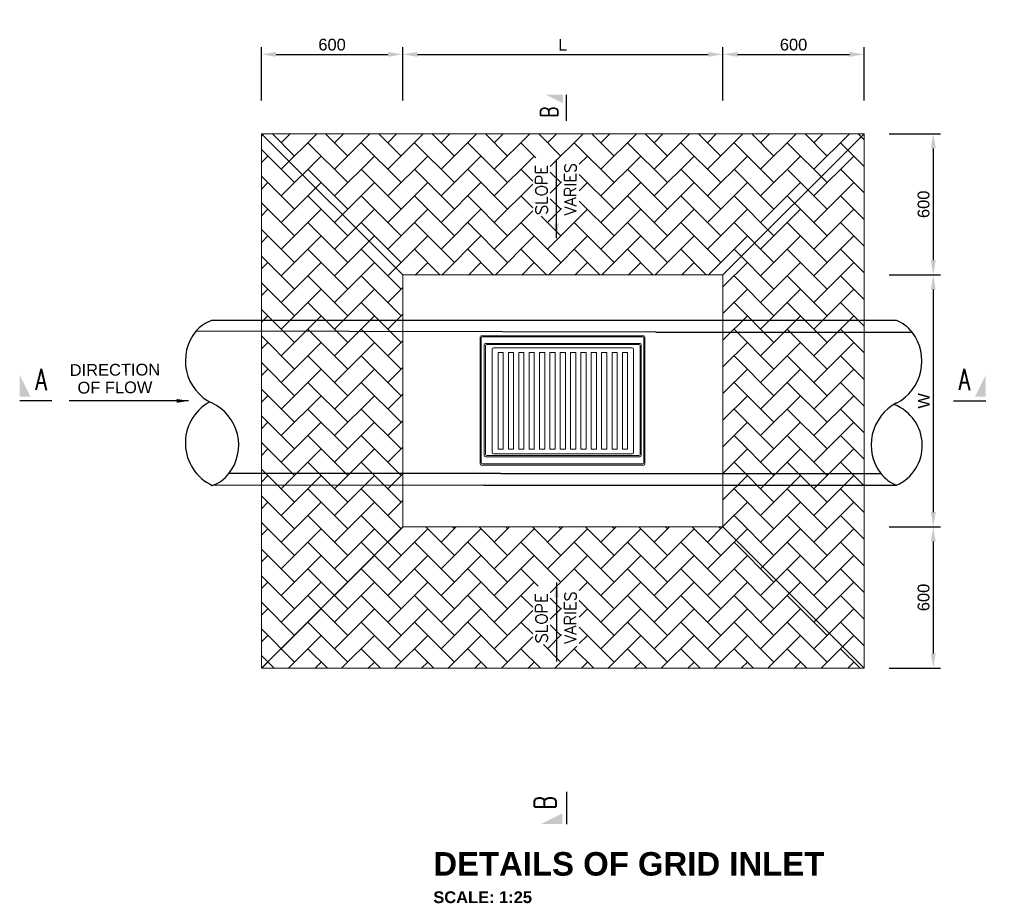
# Model space of a CAD drawing. Extents: x 76590 to 148436, y 2885688 to 2928336.
# Tile 5 of 17: x 77710 to 81892, y 2895762 to 2899516. Entities that reach past the tile are written whole.
import ezdxf
from ezdxf.enums import TextEntityAlignment as Align

# ---------------------------------------------------------------- set-up
doc = ezdxf.new("R2010")
doc.units = 0
doc.header["$PDSIZE"] = 0.2
for name, color, linetype in [('CONCRETE', 3, 'Continuous'), ('dim-arrow', 6, 'Continuous'), ('DIMENSIONS', 1, 'Continuous'), ('DIMS', 1, 'Continuous'), ('GRID', 7, 'Continuous'), ('HATCH', 7, 'Continuous'), ('PIPES', 1, 'Continuous'), ('T50', 6, 'Continuous')]:
    doc.layers.add(name, color=color, linetype=linetype)
doc.styles.add('ARIAL', font='arial.ttf')
doc.styles.add('Arial Bold', font='arialbd.ttf')
doc.styles.add('ROMANS', font='romans.shx', dxfattribs={"width": 0.8})
doc.dimstyles.new('1-20$7', dxfattribs={"dimscale": 20, "dimtxt": 2, "dimasz": 2.5, "dimexe": 1.25, "dimexo": 0.625, "dimtad": 0, "dimtih": 1, "dimtoh": 1, "dimdec": 0, "dimzin": 12, "dimdsep": 46, "dimtxsty": 'ROMANS', "dimcen": 2.5, "dimclrd": 1, "dimclre": 1, "dimclrt": 2, "dimadec": 0, "dimazin": 0, "dimtfac": 1, "dimtdec": 4, "dimtmove": 0, "dimatfit": 3, "dimfxl": 1, "dimtvp": 1, "dimtolj": 1, "dimtzin": 0, "dimarcsym": 0})
doc.dimstyles.new('1-25', dxfattribs={"dimscale": 25, "dimtxt": 2, "dimasz": 2.5, "dimexe": 1.25, "dimexo": 0.625, "dimtad": 1, "dimdec": 0, "dimzin": 12, "dimtxsty": 'ROMANS', "dimcen": 2, "dimclrd": 1, "dimclre": 1, "dimclrt": 2, "dimadec": 0, "dimazin": 0, "dimtfac": 1, "dimtdec": 4, "dimtmove": 2, "dimatfit": 3, "dimfxl": 1, "dimtvp": 1, "dimtolj": 1, "dimtzin": 0, "dimlwd": -1, "dimarcsym": 0})
doc.dimstyles.new('1-25$7', dxfattribs={"dimscale": 25, "dimtxt": 2, "dimasz": 2.5, "dimexe": 1.25, "dimexo": 0.625, "dimtad": 0, "dimtih": 1, "dimtoh": 1, "dimdec": 0, "dimzin": 12, "dimtxsty": 'ROMANS', "dimcen": 2, "dimclrd": 1, "dimclre": 1, "dimclrt": 2, "dimadec": 0, "dimazin": 0, "dimtfac": 1, "dimtdec": 4, "dimtmove": 0, "dimatfit": 3, "dimfxl": 1, "dimtvp": 1, "dimtolj": 1, "dimtzin": 0, "dimlwd": -1, "dimarcsym": 0})

# ---------------------------------------------------------------- blocks, each defined once
blk = doc.blocks.new('*D47')
at = {"layer": 'Defpoints', "color": 0, "linetype": 'Continuous', "transparency": 16777216}
for p in [(79336.9, 2899368.5), (78736.9, 2899157.4), (79336.9, 2899157.4)]:
    blk.add_point(p, dxfattribs=at)
at = {"layer": 'DIMENSIONS', "color": 1, "linetype": 'Continuous', "lineweight": -2, "transparency": 16777216}
for p, q in [((78736.9, 2899173), (78736.9, 2899399.7)), ((79336.9, 2899173), (79336.9, 2899399.7))]:
    blk.add_line(p, q, dxfattribs=at)
at = {"layer": 'DIMENSIONS', "color": 1, "linetype": 'Continuous', "transparency": 16777216}
blk.add_line((78799.4, 2899368.5), (79274.4, 2899368.5), dxfattribs=at)
for points in [[(78799.4, 2899378.9), (78799.4, 2899358), (78736.9, 2899368.5)], [(79274.4, 2899378.9), (79274.4, 2899358), (79336.9, 2899368.5)]]:
    blk.add_solid(points, dxfattribs=at)
at = {"layer": 'DIMENSIONS', "color": 2, "linetype": 'Continuous', "lineweight": 18, "transparency": 16777216, "insert": (79036.9, 2899409.6), "char_height": 50, "attachment_point": 5, "style": 'ARIAL'}
blk.add_mtext('\\A1;600', dxfattribs=at)
blk = doc.blocks.new('*D48')
at = {"layer": 'Defpoints', "color": 0, "linetype": 'Continuous', "transparency": 16777216}
for p in [(81297.2, 2899368.5), (80697.2, 2899157.4), (81297.2, 2899157.4)]:
    blk.add_point(p, dxfattribs=at)
at = {"layer": 'DIMENSIONS', "color": 1, "linetype": 'Continuous', "lineweight": -2, "transparency": 16777216}
for p, q in [((80697.2, 2899173), (80697.2, 2899399.7)), ((81297.2, 2899173), (81297.2, 2899399.7))]:
    blk.add_line(p, q, dxfattribs=at)
at = {"layer": 'DIMENSIONS', "color": 1, "linetype": 'Continuous', "transparency": 16777216}
blk.add_line((80759.7, 2899368.5), (81234.7, 2899368.5), dxfattribs=at)
for points in [[(80759.7, 2899378.9), (80759.7, 2899358), (80697.2, 2899368.5)], [(81234.7, 2899378.9), (81234.7, 2899358), (81297.2, 2899368.5)]]:
    blk.add_solid(points, dxfattribs=at)
at = {"layer": 'DIMENSIONS', "color": 2, "linetype": 'Continuous', "lineweight": 18, "transparency": 16777216, "insert": (80997.2, 2899409.6), "char_height": 50, "attachment_point": 5, "style": 'ARIAL'}
blk.add_mtext('\\A1;600', dxfattribs=at)
blk = doc.blocks.new('*D49')
at = {"layer": 'Defpoints', "color": 0, "linetype": 'Continuous', "transparency": 16777216}
for p in [(81387.3, 2899031.5), (81387.3, 2898431.5), (81590.7, 2898431.5)]:
    blk.add_point(p, dxfattribs=at)
at = {"layer": 'DIMENSIONS', "color": 1, "linetype": 'Continuous', "lineweight": -2, "transparency": 16777216}
for p, q in [((81402.9, 2899031.5), (81621.9, 2899031.5)), ((81402.9, 2898431.5), (81621.9, 2898431.5))]:
    blk.add_line(p, q, dxfattribs=at)
at = {"layer": 'DIMENSIONS', "color": 1, "linetype": 'Continuous', "transparency": 16777216}
blk.add_line((81590.7, 2898969), (81590.7, 2898494), dxfattribs=at)
for points in [[(81580.3, 2898969), (81601.1, 2898969), (81590.7, 2899031.5)], [(81580.3, 2898494), (81601.1, 2898494), (81590.7, 2898431.5)]]:
    blk.add_solid(points, dxfattribs=at)
at = {"layer": 'DIMENSIONS', "color": 2, "linetype": 'Continuous', "lineweight": 18, "transparency": 16777216, "insert": (81549.5, 2898731.5), "char_height": 50, "attachment_point": 5, "rotation": 90, "style": 'ARIAL'}
blk.add_mtext('\\A1;600', dxfattribs=at)
blk = doc.blocks.new('*D50')
at = {"layer": 'Defpoints', "color": 0, "linetype": 'Continuous', "transparency": 16777216}
for p in [(81387.3, 2898431.5), (81387.3, 2897361.5), (81590.7, 2897361.5)]:
    blk.add_point(p, dxfattribs=at)
at = {"layer": 'DIMENSIONS', "color": 1, "linetype": 'Continuous', "lineweight": -2, "transparency": 16777216}
for p, q in [((81402.9, 2898431.5), (81621.9, 2898431.5)), ((81402.9, 2897361.5), (81621.9, 2897361.5))]:
    blk.add_line(p, q, dxfattribs=at)
at = {"layer": 'DIMENSIONS', "color": 1, "linetype": 'Continuous', "transparency": 16777216}
blk.add_line((81590.7, 2898369), (81590.7, 2897424), dxfattribs=at)
for points in [[(81580.3, 2898369), (81601.1, 2898369), (81590.7, 2898431.5)], [(81580.3, 2897424), (81601.1, 2897424), (81590.7, 2897361.5)]]:
    blk.add_solid(points, dxfattribs=at)
at = {"layer": 'DIMENSIONS', "color": 2, "linetype": 'Continuous', "lineweight": 18, "transparency": 16777216, "insert": (81550.1, 2897896.5), "char_height": 50, "attachment_point": 5, "rotation": 90, "style": 'ARIAL'}
blk.add_mtext('\\A1;W', dxfattribs=at)
blk = doc.blocks.new('*D51')
at = {"layer": 'Defpoints', "color": 0, "linetype": 'Continuous', "transparency": 16777216}
for p in [(81387.3, 2897361.5), (81387.3, 2896761.5), (81590.7, 2896761.5)]:
    blk.add_point(p, dxfattribs=at)
at = {"layer": 'DIMENSIONS', "color": 1, "linetype": 'Continuous', "lineweight": -2, "transparency": 16777216}
for p, q in [((81402.9, 2897361.5), (81621.9, 2897361.5)), ((81402.9, 2896761.5), (81621.9, 2896761.5))]:
    blk.add_line(p, q, dxfattribs=at)
at = {"layer": 'DIMENSIONS', "color": 1, "linetype": 'Continuous', "transparency": 16777216}
blk.add_line((81590.7, 2897299), (81590.7, 2896824), dxfattribs=at)
for points in [[(81580.3, 2897299), (81601.1, 2897299), (81590.7, 2897361.5)], [(81580.3, 2896824), (81601.1, 2896824), (81590.7, 2896761.5)]]:
    blk.add_solid(points, dxfattribs=at)
at = {"layer": 'DIMENSIONS', "color": 2, "linetype": 'Continuous', "lineweight": 18, "transparency": 16777216, "insert": (81549.5, 2897061.5), "char_height": 50, "attachment_point": 5, "rotation": 90, "style": 'ARIAL'}
blk.add_mtext('\\A1;600', dxfattribs=at)
blk = doc.blocks.new('arr6')
at = {"layer": 'dim-arrow'}
blk.add_line((45.28, 12.8), (45.28, 5.3), dxfattribs=at)
at = {"layer": 'dim-arrow', "color": 1}
blk.add_solid([(44.28, 5.3), (44.28, 7.8), (39.28, 5.3)], dxfattribs=at)
at = {"layer": 'dim-arrow', "style": 'ROMANS', "width": 0.7}
blk.add_attdef('SYM-NO', text='', height=5, rotation=90, dxfattribs=at).set_placement((44.28, 10.3), align=Align.BOTTOM_CENTER)
blk = doc.blocks.new('*D43')
at = {"layer": 'Defpoints', "color": 0, "linetype": 'Continuous', "transparency": 16777216}
for p in [(80697.2, 2899368.5), (79336.9, 2899173), (80697.2, 2899173)]:
    blk.add_point(p, dxfattribs=at)
at = {"layer": 'DIMENSIONS', "color": 1, "linetype": 'Continuous', "lineweight": -2, "transparency": 16777216}
for p, q in [((79336.9, 2899188.7), (79336.9, 2899399.7)), ((80697.2, 2899188.7), (80697.2, 2899399.7))]:
    blk.add_line(p, q, dxfattribs=at)
at = {"layer": 'DIMENSIONS', "color": 1, "linetype": 'Continuous', "transparency": 16777216}
blk.add_line((79399.4, 2899368.5), (80634.7, 2899368.5), dxfattribs=at)
for points in [[(79399.4, 2899378.9), (79399.4, 2899358), (79336.9, 2899368.5)], [(80634.7, 2899378.9), (80634.7, 2899358), (80697.2, 2899368.5)]]:
    blk.add_solid(points, dxfattribs=at)
at = {"layer": 'DIMENSIONS', "color": 2, "linetype": 'Continuous', "lineweight": 18, "transparency": 16777216, "insert": (80017, 2899409.1), "char_height": 50, "attachment_point": 5, "style": 'ARIAL'}
blk.add_mtext('\\A1;L', dxfattribs=at)

msp = doc.modelspace()

# ---------------------------------------------------------------- hatches: boundary and pattern name
at = {"layer": 'HATCH', "linetype": 'Continuous', "lineweight": 18}
h = msp.add_hatch(dxfattribs=at)
h.set_pattern_fill('AR-HBONE', color=8, scale=20, style=0)
h.set_pattern_definition([(45, (118871.39, 2913248.54), (9e-15, 113.13708), [240, -80]), (135, (118927.96, 2913305.11), (9e-15, 113.13708), [240, -80])])
h.paths.add_polyline_path([(81297.3, 2902669.1), (78737, 2902669.1), (79337, 2902594.1), (79793.7, 2902594.1), (80258, 2902594.1), (80697.3, 2902594.1)])
h.paths.add_polyline_path([(84552.2, 2902784.9), (82291.1, 2902784.9), (82886.5, 2902710.4), (83427.9, 2902710.4), (83432.8, 2902710.4), (83432.8, 2902645.4), (83437.8, 2902645.4), (83437.8, 2902710.4), (83452.8, 2902710.4), (84054.8, 2902710.4), (84069.8, 2902710.4), (84069.8, 2902645.4), (84074.8, 2902645.4), (84074.8, 2902710.4), (84079.6, 2902710.4), (83956.5, 2902710.4)])
h.paths.add_polyline_path([(81297.3, 2899031), (80630.8, 2899031), (79420.8, 2899031), (78737, 2899031), (79337, 2898431), (80697.3, 2898431)])
h.paths.add_polyline_path([(81297.3, 2899031), (80697.3, 2898431), (80697.3, 2898237.3), (81297.3, 2898237.3), (81297.3, 2898521)])
h.paths.add_polyline_path([(81297.3, 2898237.3), (80697.3, 2898237.3), (80697.3, 2898187.8), (81297.3, 2898187.4)])
h.paths.add_polyline_path([(81297.3, 2898187.4), (80697.3, 2898187.8), (80697.3, 2897587.3), (81297.3, 2897587.3)])
h.paths.add_polyline_path([(81297.3, 2897587.3), (80697.3, 2897587.3), (80697.3, 2897537.3), (81297.3, 2897537.3)])
h.paths.add_polyline_path([(81297.3, 2897537.3), (80697.3, 2897537.3), (80697.3, 2897361), (81297.3, 2896761), (81297.3, 2897271)])
h.paths.add_polyline_path([(80697.3, 2897361), (79337, 2897361), (78737, 2896761), (79420.8, 2896761), (80630.8, 2896761), (81297.3, 2896761)])
h.paths.add_polyline_path([(79337, 2897361), (79337, 2897537.2), (78737, 2897537), (78737, 2896761)])
h.paths.add_polyline_path([(79337, 2897587.2), (78737, 2897587), (78737, 2897537), (79337, 2897537.2)])
h.paths.add_polyline_path([(79337, 2898190.3), (78737, 2898191.5), (78737, 2897587), (79337, 2897587.2)])
h.paths.add_polyline_path([(79337, 2898237.3), (78737, 2898237.3), (78737, 2898191.5), (79337, 2898190.3)])
h.paths.add_polyline_path([(78737, 2899031), (78737, 2898521), (78737, 2898237.3), (79337, 2898237.3), (79337, 2898431)])
h.paths.add_polyline_path([(80087, 2898674.1), (80087, 2898937.2), (80012, 2898937.2), (80012, 2898674.1)], flags=16)
h.paths.add_polyline_path([(79964, 2898680.8), (79964, 2898929.6), (79889, 2898929.6), (79889, 2898680.8)], flags=16)
h.paths.add_polyline_path([(80087, 2896854.7), (80087, 2897117.7), (80012, 2897117.7), (80012, 2896854.7)], flags=16)
h.paths.add_polyline_path([(79964, 2896861.3), (79964, 2897110.1), (79889, 2897110.1), (79889, 2896861.3)], flags=16)

# ---------------------------------------------------------------- linework, layer by layer
at = {"layer": 'CONCRETE', "linetype": 'Continuous', "lineweight": 18}
for p, q in [((78736.9, 2899031.5), (79420.7, 2899031.5)), ((78736.9, 2898521.5), (78736.9, 2899031.5)), ((79336.9, 2898431.5), (78736.9, 2899031.5)), ((79420.7, 2899031.5), (80630.7, 2899031.5)), ((80630.7, 2899031.5), (81297.2, 2899031.5)), ((80697.2, 2898431.5), (81297.2, 2899031.5)), ((81297.2, 2899031.5), (81297.2, 2898521.5)), ((78736.9, 2896761.5), (78736.9, 2898521.5)), ((81297.2, 2898521.5), (81297.2, 2897271.5)), ((79336.9, 2897361.5), (79336.9, 2898431.5)), ((79336.9, 2898431.5), (80697.2, 2898431.5)), ((80697.2, 2897361.5), (80697.2, 2898431.5)), ((79336.9, 2897361.5), (78736.9, 2896761.5)), ((80697.2, 2897361.5), (79336.9, 2897361.5)), ((80697.2, 2897361.5), (81297.2, 2896761.5)), ((81297.2, 2897271.5), (81297.2, 2896761.5)), ((79420.7, 2896761.5), (78736.9, 2896761.5)), ((79420.7, 2896761.5), (80630.7, 2896761.5)), ((81297.2, 2896761.5), (80630.7, 2896761.5))]:
    msp.add_line(p, q, dxfattribs=at)
at = {"layer": 'DIMS', "linetype": 'Continuous', "lineweight": 18}
for p, q in [((79742, 2897691.7), (79742, 2898101.4)), ((79764, 2898101.4), (79742, 2898101.4)), ((79764, 2897691.7), (79764, 2898101.4)), ((79786, 2897691.7), (79786, 2898101.4)), ((79808, 2898101.4), (79786, 2898101.4)), ((79808, 2897691.7), (79808, 2898101.4)), ((79830, 2897691.7), (79830, 2898101.4)), ((79852, 2898101.4), (79830, 2898101.4)), ((79852, 2897691.7), (79852, 2898101.4)), ((79874, 2897691.7), (79874, 2898101.4)), ((79896, 2898101.4), (79874, 2898101.4)), ((79896, 2897691.7), (79896, 2898101.4)), ((79918, 2897691.7), (79918, 2898101.4)), ((79940, 2898101.4), (79918, 2898101.4)), ((79940, 2897691.7), (79940, 2898101.4)), ((79962, 2897691.7), (79962, 2898101.4)), ((79984, 2898101.4), (79962, 2898101.4)), ((79984, 2897691.7), (79984, 2898101.4)), ((80006, 2897691.7), (80006, 2898101.4)), ((80028, 2898101.4), (80006, 2898101.4)), ((80028, 2897691.7), (80028, 2898101.4)), ((80050, 2897691.7), (80050, 2898101.4)), ((80072, 2898101.4), (80050, 2898101.4)), ((80072, 2897691.7), (80072, 2898101.4)), ((80094, 2897691.7), (80094, 2898101.4)), ((80116, 2898101.4), (80094, 2898101.4)), ((80116, 2897691.7), (80116, 2898101.4)), ((80138, 2897691.7), (80138, 2898101.4)), ((80160, 2898101.4), (80138, 2898101.4)), ((80160, 2897691.7), (80160, 2898101.4)), ((80182, 2897691.7), (80182, 2898101.4)), ((80204, 2898101.4), (80182, 2898101.4)), ((80204, 2897691.7), (80204, 2898101.4)), ((80226, 2897691.7), (80226, 2898101.4)), ((80248, 2898101.4), (80226, 2898101.4)), ((80248, 2897691.7), (80248, 2898101.4)), ((80270, 2897691.7), (80270, 2898101.4)), ((80292, 2898101.4), (80270, 2898101.4)), ((80292, 2897691.7), (80292, 2898101.4)), ((79764, 2897691.7), (79742, 2897691.7)), ((79808, 2897691.7), (79786, 2897691.7)), ((79852, 2897691.7), (79830, 2897691.7)), ((79896, 2897691.7), (79874, 2897691.7)), ((79940, 2897691.7), (79918, 2897691.7)), ((79984, 2897691.7), (79962, 2897691.7)), ((80028, 2897691.7), (80006, 2897691.7)), ((80072, 2897691.7), (80050, 2897691.7)), ((80116, 2897691.7), (80094, 2897691.7)), ((80160, 2897691.7), (80138, 2897691.7)), ((80204, 2897691.7), (80182, 2897691.7)), ((80248, 2897691.7), (80226, 2897691.7)), ((80292, 2897691.7), (80270, 2897691.7))]:
    msp.add_line(p, q, dxfattribs=at)
at = {"layer": 'GRID', "color": 2, "linetype": 'Continuous', "lineweight": 18}
for p, q in [((79665.7, 2897628.4), (79665.7, 2898168.4)), ((79670.7, 2898173.4), (80360.7, 2898173.4)), ((79670.7, 2897633.4), (79670.7, 2898163.4)), ((79675.7, 2898168.4), (80355.7, 2898168.4)), ((80360.7, 2898163.4), (80360.7, 2897633.4)), ((80365.7, 2898168.4), (80365.7, 2897628.4)), ((79683.5, 2898135.7), (79683.5, 2897663.7)), ((79688.5, 2898140.7), (80345.5, 2898140.7)), ((79688.7, 2898130.5), (79688.7, 2897668.9)), ((79693.7, 2898135.5), (80340.3, 2898135.5)), ((80312, 2898121.4), (79722, 2898121.4)), ((80345.3, 2897668.9), (80345.3, 2898130.5)), ((80350.5, 2897663.7), (80350.5, 2898135.7)), ((79717, 2898116.4), (79717, 2897676.7)), ((80317, 2897676.7), (80317, 2898116.4)), ((79688.5, 2897658.7), (80345.5, 2897658.7)), ((79693.7, 2897663.9), (80340.3, 2897663.9)), ((79722, 2897671.7), (80312, 2897671.7)), ((80360.7, 2897623.4), (79670.7, 2897623.4)), ((80355.7, 2897628.4), (79675.7, 2897628.4))]:
    msp.add_line(p, q, dxfattribs=at)
for centre, start, end in [((79670.7, 2898168.4), 90, 180), ((79675.7, 2898163.4), 90, 180), ((80355.7, 2898163.4), 0, 90), ((80360.7, 2898168.4), 0, 90), ((79688.5, 2898135.7), 90, 180), ((79693.7, 2898130.5), 90, 180), ((79722, 2898116.4), 90, 180), ((80312, 2898116.4), 0, 90), ((80340.3, 2898130.5), 0, 90), ((80345.5, 2898135.7), 0, 90), ((79688.5, 2897663.7), 180, 270), ((79693.7, 2897668.9), 180, 270), ((79722, 2897676.7), 180, 270), ((80312, 2897676.7), 270, 0), ((80340.3, 2897668.9), 270, 0), ((80345.5, 2897663.7), 270, 0), ((79670.7, 2897628.4), 180, 270), ((79675.7, 2897633.4), 180, 270), ((80355.7, 2897633.4), 270, 0), ((80360.7, 2897628.4), 270, 0)]:
    msp.add_arc(centre, 5, start, end, dxfattribs=at)
at = {"layer": 'PIPES', "color": 1, "ltscale": 75}
for p, q in [((81434.7, 2898237.8), (78525.4, 2898237.8)), ((80412, 2898188.5), (78458.8, 2898192.7)), ((80412, 2898188.5), (81501.2, 2898187.8)), ((79753.6, 2897587.8), (78598.6, 2897587.5)), ((79753.6, 2897587.8), (81368.2, 2897587.8)), ((79681.1, 2897537.8), (78528.2, 2897537.5)), ((79681.1, 2897537.8), (81434.7, 2897537.8))]:
    msp.add_line(p, q, dxfattribs=at)
for centre, radius, start, end in [((78569, 2898101.5), 143, 107.7995, 140.4887), ((81375.8, 2898090.3), 158.9, 37.8681, 68.2426), ((78611.8, 2898066.7), 198.2, 140.5895, 244.5765), ((81341.4, 2898065.7), 201.1, 297.6196, 37.3939), ((78612.3, 2897717.5), 198.7, 119.522, 244.9442), ((78442.8, 2897708.9), 197.5, 322.0795, 64.8443), ((81527.5, 2897709.7), 200.6, 117.5639, 217.4079), ((81357.9, 2897707.2), 186, 294.3742, 68.6178), ((78484.5, 2897673.6), 143, 287.7995, 322.9544), ((81493.6, 2897685.4), 158.9, 217.8866, 248.2426)]:
    msp.add_arc(centre, radius, start, end, dxfattribs=at)

# ---------------------------------------------------------------- block references
at = {"layer": 'T50'}
ref = msp.add_blockref('arr6', (79364.7, 2899275.1), dxfattribs=dict(at, xscale=-14.76224999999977, yscale=14.76224999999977, zscale=14.76225, rotation=180))
ref.add_attrib('SYM-NO', 'B', dxfattribs={"layer": 'dim-arrow', "height": 73.8, "rotation": 90, "style": 'ROMANS', "width": 0.7}).set_placement((80018.4, 2899123), align=Align.BOTTOM_CENTER)
at = {"layer": 'T50', "xscale": 18.22499999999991, "yscale": 18.22499999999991, "zscale": 18.22499999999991, "rotation": 270}
msp.add_blockref('arr6', (77613.3, 2898721.8), dxfattribs=at).add_auto_attribs({'SYM-NO': 'A'})
at = {"layer": 'T50'}
ref = msp.add_blockref('arr6', (81910.3, 2898721.8), dxfattribs=dict(at, xscale=-18.22499999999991, yscale=18.22499999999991, zscale=18.225, rotation=90))
ref.add_attrib('SYM-NO', 'A', dxfattribs={"layer": 'dim-arrow', "height": 91.1, "style": 'ROMANS', "text_generation_flag": 2, "width": 0.7}).set_placement((81722.5, 2897914.8), align=Align.BOTTOM_CENTER)
at = {"layer": 'T50', "xscale": 18.22500000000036, "yscale": 18.22500000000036, "zscale": 18.22500000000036}
msp.add_blockref('arr6', (79207.9, 2896002.1), dxfattribs=at).add_auto_attribs({'SYM-NO': 'B'})

# ---------------------------------------------------------------- texts
at = {"layer": 'DIMENSIONS', "color": 2, "style": 'ARIAL'}
for s, p in [('DIRECTION', (78114.8, 2898003.6)), ('OF FLOW', (78114.8, 2897928.5))]:
    msp.add_text(s, height=50, rotation=0.3641, dxfattribs=at).set_placement(p, align=Align.CENTER)
at = {"layer": 'DIMS', "color": 2, "linetype": 'Continuous', "lineweight": 18, "style": 'ROMANS'}
for s, p in [('SLOPE', (79951.4, 2898686.7)), ('VARIES', (80074.3, 2898684.8)), ('SLOPE', (79951.4, 2896867.2)), ('VARIES', (80074.3, 2896865.3))]:
    msp.add_text(s, height=50, rotation=90, dxfattribs=at).set_placement(p)
at = {"layer": 'T50', "color": 6, "insert": (80867.4, 2895979.8), "char_height": 100, "width": 2800.721, "attachment_point": 2, "style": 'Arial Bold'}
msp.add_mtext('\\pxql;DETAILS OF GRID INLET{\\H0.8x;\\C3;\\P\\A1;\\H0.625x;SCALE: 1:25}', dxfattribs=at)

# ---------------------------------------------------------------- dimensions: what is measured, and where the dimension line sits
at = {"layer": 'DIMENSIONS', "linetype": 'Continuous', "lineweight": 18}
for base, p1, p2, picture, middle in [((79336.9, 2899368.5), (78736.9, 2899157.4), (79336.9, 2899157.4), '*D47', (79036.9, 2899409.6)), ((81297.2, 2899368.5), (80697.2, 2899157.4), (81297.2, 2899157.4), '*D48', (80997.2, 2899409.6))]:
    dim = msp.add_linear_dim(base=base, p1=p1, p2=p2, dimstyle='1-25', override={"dimtxsty": 'ARIAL'}, dxfattribs=at)
    dim.commit()
    dim.dimension.update_dxf_attribs({"geometry": picture, "text_midpoint": middle})
dim = msp.add_linear_dim(base=(80697.2, 2899368.5), p1=(79336.9, 2899173), p2=(80697.2, 2899173), text='L', dimstyle='1-25', override={"dimtxsty": 'ARIAL'}, dxfattribs=at)
dim.commit()
dim.dimension.update_dxf_attribs({"geometry": '*D43', "text_midpoint": (80017, 2899409.1)})
for base, p1, p2, picture, middle in [((81590.7, 2898431.5), (81387.3, 2899031.5), (81387.3, 2898431.5), '*D49', (81549.5, 2898731.5)), ((81590.7, 2896761.5), (81387.3, 2897361.5), (81387.3, 2896761.5), '*D51', (81549.5, 2897061.5))]:
    dim = msp.add_linear_dim(base=base, p1=p1, p2=p2, angle=90, dimstyle='1-25', override={"dimtxsty": 'ARIAL'}, dxfattribs=at)
    dim.commit()
    dim.dimension.update_dxf_attribs({"geometry": picture, "text_midpoint": middle})
dim = msp.add_linear_dim(base=(81590.7, 2897361.5), p1=(81387.3, 2898431.5), p2=(81387.3, 2897361.5), angle=90, text='W', dimstyle='1-25', override={"dimtxsty": 'ARIAL'}, dxfattribs=at)
dim.commit()
dim.dimension.update_dxf_attribs({"geometry": '*D50', "text_midpoint": (81550.1, 2897896.5)})

# ---------------------------------------------------------------- leaders
for points, dimstyle in [([(79990.8, 2898587.2), (79990.8, 2898922.2)], '1-25$7'), ([(78426.8, 2897896.5), (77920.8, 2897896.5)], '1-20$7'), ([(79990.8, 2897124.9), (79990.8, 2896789.9)], '1-25$7')]:
    msp.add_leader(points, dimstyle=dimstyle, override={"dimtad": 1, "dimtih": 0, "dimtoh": 0, "dimtmove": 2}, dxfattribs=at)

doc.saveas('drawing.dxf')
